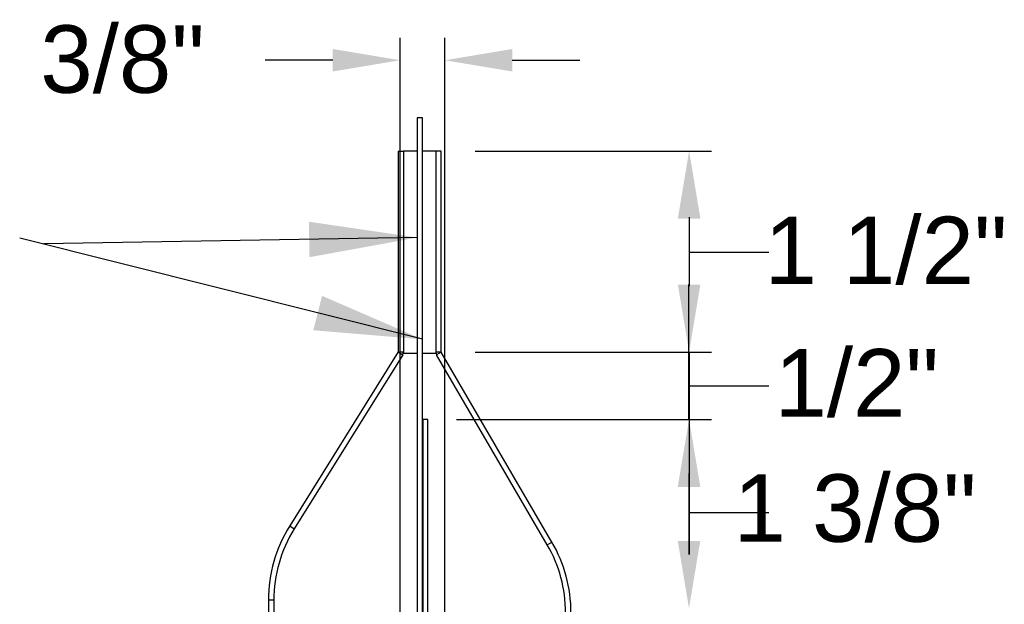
# Model space of a CAD drawing. Header units: inches. Extents: x 170 to 312, y 215 to 248.
# Tile 110 of 256: x 195.539 to 196.907, y 217.304 to 218.117. Entities that reach past the tile are written whole.
import ezdxf

# ---------------------------------------------------------------- set-up
doc = ezdxf.new("R2010")
doc.units = ezdxf.units.IN
doc.header["$LTSCALE"] = 0.25
doc.header["$MEASUREMENT"] = 0
doc.layers.add('ANNOTATIONS', color=1, linetype='Continuous')
doc.layers.add('DETAILS', color=4, linetype='Continuous')
doc.styles.add('ARIAL', font='arial.ttf', dxfattribs={"height": 0.09375})
doc.styles.get("Standard").update_dxf_attribs({"font": 'romans.shx'})
doc.dimstyles.new('SLDDIMSTYLE4', dxfattribs={"dimtxt": 0.18, "dimasz": 0.15, "dimexe": 0, "dimexo": 0.0625, "dimgap": 0, "dimtad": 0, "dimtih": 1, "dimtoh": 1, "dimdec": 0, "dimrnd": 1e-09, "dimzin": 0, "dimdsep": 46, "dimtxsty": 'Standard', "dimsah": 1, "dimcen": 0.09, "dimadec": 0, "dimazin": 0, "dimtfac": 0.15, "dimtdec": 0, "dimtofl": 0, "dimtmove": 0, "dimatfit": 3, "dimfxl": 1, "dimfrac": 2, "dimtolj": 1, "dimtzin": 0, "dimarcsym": 0})
doc.dimstyles.new('STANDARD$0', dxfattribs={"dimtxt": 0.09375, "dimasz": 0.09375, "dimexe": 0.03125, "dimexo": 0.046875, "dimgap": 0.09, "dimtad": 0, "dimtih": 1, "dimtoh": 1, "dimdec": 4, "dimzin": 0, "dimdsep": 46, "dimtxsty": 'ARIAL', "dimcen": 0.09, "dimadec": 0, "dimazin": 0, "dimtfac": 1, "dimtdec": 4, "dimtofl": 0, "dimtmove": 0, "dimatfit": 1, "dimfxl": 1, "dimtolj": 1, "dimtzin": 0, "dimarcsym": 0})

# ---------------------------------------------------------------- blocks, each defined once
blk = doc.blocks.new('*D161')
at = {"layer": 'ANNOTATIONS', "color": 0, "lineweight": -2, "transparency": 16777216}
for p, q in [((196.0675, 216.3981), (196.0675, 218.0916)), ((196.1294, 216.3981), (196.1294, 218.0916)), ((195.9738, 218.0603), (195.88, 218.0603)), ((196.2232, 218.0603), (196.3169, 218.0603))]:
    blk.add_line(p, q, dxfattribs=at)
at = {"layer": 'ANNOTATIONS', "color": 0, "transparency": 16777216}
for points in [[(195.9738, 218.0759), (195.9738, 218.0447), (196.0675, 218.0603)], [(196.2232, 218.0759), (196.2232, 218.0447), (196.1294, 218.0603)]]:
    blk.add_solid(points, dxfattribs=at)
at = {"layer": 'defpoints', "color": 0, "transparency": 16777216}
for p in [(196.1294, 218.0603), (196.0675, 216.3512), (196.1294, 216.3512)]:
    blk.add_point(p, dxfattribs=at)
at = {"layer": 'ANNOTATIONS', "color": 0, "transparency": 16777216, "insert": (195.6816, 218.1088), "char_height": 0.09375, "attachment_point": 2, "style": 'ARIAL'}
blk.add_mtext('\\A1;3/8"', dxfattribs=at)

msp = doc.modelspace()

# ---------------------------------------------------------------- linework, layer by layer
at = {"layer": 'ANNOTATIONS'}
for p, q in [((196.17141, 217.9341), (196.50012, 217.9341)), ((196.46887, 217.79348), (196.57945, 217.79348)), ((196.17141, 217.65488), (196.50012, 217.65488)), ((196.46887, 217.608), (196.57945, 217.608)), ((196.14554, 217.56113), (196.50012, 217.56113)), ((196.46887, 217.43206), (196.57945, 217.43206))]:
    msp.add_line(p, q, dxfattribs=at)
for points in [[(196.45325, 217.84035), (196.4845, 217.84035), (196.46887, 217.9341)], [(196.45325, 217.74863), (196.4845, 217.74863), (196.46887, 217.65488)], [(196.4531, 217.46738), (196.48435, 217.46738), (196.46873, 217.56113)], [(196.45325, 217.46738), (196.4845, 217.46738), (196.46887, 217.56113)], [(196.4531, 217.39238), (196.48435, 217.39238), (196.46873, 217.29863)]]:
    msp.add_solid(points, dxfattribs=at)
at = {"layer": 'DETAILS'}
for p, q in [((196.09097, 217.98016), (196.09097, 216.17363)), ((196.09829, 216.31132), (196.09829, 217.98023)), ((196.06454, 217.9341), (196.07204, 217.9341)), ((196.06454, 217.9341), (196.06454, 217.655)), ((196.07204, 217.9341), (196.07204, 217.655)), ((196.09097, 217.9341), (196.07222, 217.9341)), ((196.07222, 217.9341), (196.07222, 217.65285)), ((196.12454, 217.9341), (196.09829, 217.9341)), ((196.11704, 217.9341), (196.11704, 217.65285)), ((196.12454, 217.65488), (196.12454, 217.9341)), ((196.46887, 217.84238), (196.46887, 217.7466)), ((196.46873, 217.56113), (196.46873, 217.74863)), ((196.06454, 217.655), (195.91385, 217.41337)), ((196.0709, 217.65103), (195.92022, 217.4094)), ((196.06454, 217.655), (196.07204, 217.655)), ((196.06454, 217.655), (196.0709, 217.65103)), ((196.09097, 217.65285), (196.07222, 217.65285)), ((196.11704, 217.65285), (196.09829, 217.65285)), ((196.12454, 217.65488), (196.11704, 217.65488)), ((196.12454, 217.65488), (196.11806, 217.6511)), ((196.27179, 217.38712), (196.11806, 217.6511)), ((196.27827, 217.3909), (196.12454, 217.65488)), ((196.46887, 217.65488), (196.46887, 217.37363)), ((196.09866, 217.56113), (196.09866, 216.31132)), ((196.10597, 217.56113), (196.09866, 217.56113)), ((196.10597, 216.17363), (196.10597, 217.56113)), ((196.46873, 217.48613), (196.46873, 217.37363)), ((195.91385, 217.41337), (195.92022, 217.4094)), ((196.27179, 217.38712), (196.27827, 217.3909)), ((195.88432, 217.31019), (195.88432, 216.15285)), ((195.89182, 217.31019), (195.88432, 217.31019)), ((195.89182, 217.31019), (195.89182, 216.15285))]:
    msp.add_line(p, q, dxfattribs=at)
for centre, radius, start, end in [((196.10419, 216.90627), 1.07397, 90.31515, 90.70528), ((196.06454, 217.655), 0.0075, 328.04706, 0.0057), ((196.12454, 217.65488), 0.0075, 180.01025, 210.21079), ((196.07932, 217.31018), 0.195, 148.05213, 179.99963), ((196.07931, 217.31019), 0.18749, 148.05128, 180.00041), ((196.10975, 217.29276), 0.19501, 0.00048, 30.21388), ((196.10977, 217.29277), 0.18749, 359.99955, 30.21508)]:
    msp.add_arc(centre, radius, start, end, dxfattribs=at)

# ---------------------------------------------------------------- texts
at = {"layer": 'ANNOTATIONS', "char_height": 0.09375, "attachment_point": 2, "style": 'ARIAL'}
for s, insert in [('\\A1;1 1/2"', (196.74233, 217.84297)), ('\\A1;1/2"', (196.70174, 217.659)), ('\\A1;1 3/8"', (196.69941, 217.48501))]:
    msp.add_mtext(s, dxfattribs=dict(at, insert=insert))

# ---------------------------------------------------------------- dimensions: what is measured, and where the dimension line sits
at = {"layer": 'ANNOTATIONS'}
dim = msp.add_linear_dim(base=(196.12941, 218.06032), p1=(196.06754, 216.35123), p2=(196.12941, 216.35123), text='3/8"', dimstyle='STANDARD$0', dxfattribs=at)
dim.commit()
dim.dimension.update_dxf_attribs({"geometry": '*D161', "text_midpoint": (195.68158, 218.06032), "dimtype": 160})

# ---------------------------------------------------------------- leaders
for points in [[(196.09097, 217.81387), (195.57246, 217.80511)], [(196.09829, 217.67257), (195.5387, 217.81288)]]:
    msp.add_leader(points, dimstyle='SLDDIMSTYLE4', dxfattribs=at)

doc.saveas('drawing.dxf')
